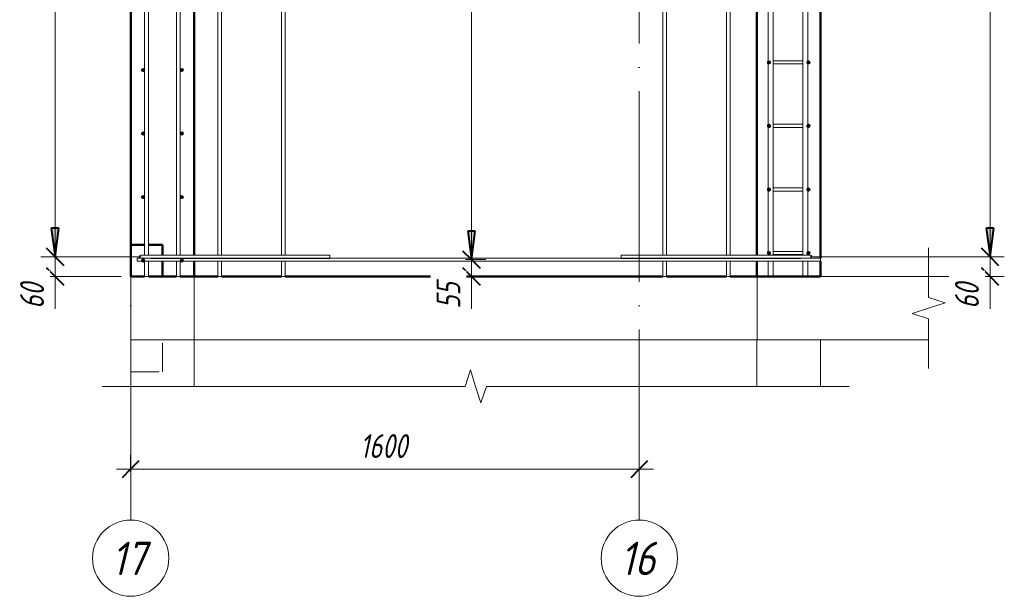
# Model space of a CAD drawing. Header units: millimetres. Extents: x -17509 to 45024, y 2611 to 9111.
# Tile 74 of 93: x 35314 to 38411, y 3093 to 4908. Entities that reach past the tile are written whole.
import ezdxf

# ---------------------------------------------------------------- set-up
doc = ezdxf.new("R2010")
doc.units = ezdxf.units.MM
doc.linetypes.add('ADSK_Линия сетки', pattern=[750, 600, -75, 0, -75])
doc.linetypes.add('ADSK_Невидимые', pattern=[150, 90, -60])
for name, color, linetype, lineweight in [('A-____-____-DIMS', 211, 'Continuous', 9), ('A-____-____-DIMS-30', 211, 'Continuous', 9), ('A-____-NOTE-TEXT', 131, 'Continuous', 20), ('A-DETL-GENF-OTLN', 92, 'Continuous', 20), ('A-FLOR-____-MCUT', 192, 'Continuous', 50), ('A-FLOR-____-OTLN', 192, 'Continuous', 20), ('A-WALL-____-HDLN', 110, 'ADSK_Невидимые', 20), ('A-WALL-____-MCUT', 113, 'Continuous', 50), ('A-WALL-____-OTLN', 113, 'Continuous', 20), ('S-GRID-____-IDEN', 1, 'Continuous', 20), ('S-GRID-____-OTLN', 1, 'Continuous', 9), ('S-RBAR-____-MCUT', 171, 'Continuous', 20), ('S-RBAR-____-OTLN', 171, 'Continuous', 100)]:
    doc.layers.add(name, color=color, linetype=linetype, lineweight=lineweight)
doc.styles.add('GOST Common_I', font='GOST Common Italic.ttf', dxfattribs={"width": 0.9, "height": 105})
doc.styles.add('GOST Common_I_1', font='GOST Common Italic.ttf', dxfattribs={"width": 0.8, "height": 75})
doc.dimstyles.new('ADSK_Для_арматуры_Основной_2_5_мм_шаг_кол-во_Стрелки_точный', dxfattribs={"dimscale": 304.8, "dimtxt": 0.247469, "dimasz": 0.295276, "dimexe": 0.147638, "dimexo": 0.000484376, "dimgap": 0.03937, "dimtad": 1, "dimdec": 0, "dimlfac": 304.8, "dimdsep": 46, "dimtxsty": 'GOST Common_I_1', "dimsah": 1, "dimcen": 0.09, "dimdle": 0.147638, "dimazin": 0, "dimtfac": 1, "dimtdec": 4, "dimtix": 1, "dimtmove": 0, "dimatfit": 3, "dimfxl": 1, "dimtvp": 1, "dimtfill": 1, "dimtolj": 1, "dimtzin": 0, "dimarcsym": 2})
doc.dimstyles.new('ADSK_Округление_5мм__Узкий_', dxfattribs={"dimscale": 304.8, "dimtxt": 0.247469, "dimasz": 0.177165, "dimexe": 0.147638, "dimexo": 0.000322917, "dimgap": 0.03937, "dimtad": 1, "dimdec": 0, "dimlfac": 304.8, "dimrnd": 5, "dimdsep": 46, "dimtxsty": 'GOST Common_I_1', "dimblk1": 'OBLIQUE', "dimblk2": 'OBLIQUE', "dimsah": 1, "dimcen": 0.09, "dimdle": 0.147638, "dimazin": 0, "dimtfac": 1, "dimtdec": 4, "dimtix": 1, "dimtmove": 0, "dimatfit": 3, "dimfxl": 1, "dimtvp": 1, "dimtfill": 1, "dimtolj": 1, "dimtzin": 0, "dimlwd": 20, "dimlwe": 20, "dimarcsym": 2})
doc.dimstyles.new('ADSK_Округление_5мм__Узкий__1', dxfattribs={"dimscale": 304.8, "dimtxt": 0.247469, "dimasz": 0.177165, "dimexe": 0.147638, "dimexo": 0.000322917, "dimgap": 0.03937, "dimtad": 1, "dimdec": 0, "dimlfac": 304.8, "dimrnd": 5, "dimdsep": 46, "dimtxsty": 'GOST Common_I_1', "dimblk1": 'OBLIQUE', "dimblk2": 'OBLIQUE', "dimsah": 1, "dimcen": 0.09, "dimdle": 0.147638, "dimazin": 0, "dimtfac": 1, "dimtdec": 4, "dimtix": 1, "dimtmove": 1, "dimatfit": 3, "dimfxl": 1, "dimtvp": 1, "dimtfill": 1, "dimtolj": 1, "dimtzin": 0, "dimlwd": 20, "dimlwe": 20, "dimarcsym": 2})

# ---------------------------------------------------------------- blocks, each defined once
blk = doc.blocks.new('ADSK_Обрыв_Линия - ADSK_Обрыв_линия-1516213-КЖ1_Р_ВЭ2_Армирование_15')
at = {"layer": 'A-DETL-GENF-OTLN'}
for p, q in [((-50548.8, 8858.4), (-51600, 8858.4)), ((-49430, 8858.4), (-50482, 8858.4))]:
    blk.add_line(p, q, dxfattribs=at)
blk = doc.blocks.new('ADSK_Обрыв_Линия - ADSK_Обрыв_линия-1070728-КЖ1_Р_ВЭ2_Армирование_15')
at = {"layer": 'A-DETL-GENF-OTLN'}
for p, q in [((-49090, 4033.8), (-49090, 4100)), ((-49090, 3900), (-49090, 3967))]:
    blk.add_line(p, q, dxfattribs=at)
blk = doc.blocks.new('Ось сетки - Круг_Ø8 мм-6408-КЖ1_Р_ВЭ2_Армирование_15')
at = {"layer": 'S-GRID-____-IDEN'}
for start, end in [(0, 180), (180, 360)]:
    blk.add_arc((-50000, 3213), 120, start, end, dxfattribs=at)
blk = doc.blocks.new('DIMBLOCK327-КЖ1_Р_ВЭ2_Армирование_15')
at = {"layer": 'A-____-____-DIMS-30', "lineweight": 40}
for p, q in [((38366.5, 4162), (38339.5, 4189)), ((38366.5, 4162), (38393.5, 4135)), ((38366.5, 4100), (38339.5, 4127)), ((38366.5, 4100), (38393.5, 4073))]:
    blk.add_line(p, q, dxfattribs=at)
at = {"layer": 'A-____-____-DIMS-30', "lineweight": 20}
for p, q in [((38366.5, 4162), (37800.3, 4162)), ((38366.5, 4055), (38366.5, 4162)), ((38366.5, 4162), (38411.5, 4162)), ((38366.5, 4097.8), (38366.5, 4131)), ((38366.5, 4100), (37863.3, 4100)), ((38366.5, 4100), (38411.5, 4100)), ((38366.5, 3998.4), (38366.5, 4097.8))]:
    blk.add_line(p, q, dxfattribs=at)
at = {"layer": 'A-____-____-DIMS-30', "color": 0, "lineweight": 20, "insert": (38256.5, 3998.4), "char_height": 75, "width": 101.253, "attachment_point": 1, "rotation": 90, "line_spacing_factor": 1.022761, "style": 'GOST Common_I_1', "bg_fill": 3, "box_fill_scale": 1.25, "bg_fill_color": 256, "bg_fill_true_color": 13158600, "bg_fill_transparency": 0}
blk.add_mtext('60', dxfattribs=at)
blk = doc.blocks.new('_Oblique')
at = {"color": 0, "linetype": 'ByBlock', "lineweight": -2}
blk.add_line((-0.5, -0.5), (0.5, 0.5), dxfattribs=at)
blk = doc.blocks.new('DIMBLOCK328-КЖ1_Р_ВЭ2_Армирование_15')
at = {"layer": 'A-____-____-DIMS-30', "lineweight": 40}
for p, q in [((38366.5, 6762), (38339.5, 6789)), ((38366.5, 6762), (38393.5, 6735)), ((38366.5, 4162), (38339.5, 4189)), ((38366.5, 4162), (38393.5, 4135))]:
    blk.add_line(p, q, dxfattribs=at)
at = {"layer": 'A-____-____-DIMS-30', "lineweight": 20}
for p, q in [((38366.5, 6762), (37800.3, 6762)), ((38366.5, 4162), (38366.5, 6762)), ((38366.5, 6762), (38411.5, 6762)), ((38366.5, 4162), (37800.3, 4162)), ((38366.5, 4162), (38411.5, 4162))]:
    blk.add_line(p, q, dxfattribs=at)
at = {"layer": 'A-____-____-DIMS-30', "color": 0, "lineweight": 20, "insert": (38256.5, 5377.6), "char_height": 75, "width": 202.507, "attachment_point": 1, "rotation": 90, "line_spacing_factor": 1.022761, "style": 'GOST Common_I_1', "bg_fill": 3, "box_fill_scale": 1.25, "bg_fill_color": 256, "bg_fill_true_color": 13158600, "bg_fill_transparency": 0}
blk.add_mtext('2600', dxfattribs=at)
blk = doc.blocks.new('DIMBLOCK335-КЖ1_Р_ВЭ2_Армирование_15')
at = {"layer": 'A-____-____-DIMS-30', "lineweight": 40}
for p, q in [((35425.6, 4162), (35398.6, 4189)), ((35425.6, 4162), (35452.6, 4135)), ((35425.6, 4100), (35398.6, 4127)), ((35425.6, 4100), (35452.6, 4073))]:
    blk.add_line(p, q, dxfattribs=at)
at = {"layer": 'A-____-____-DIMS-30', "lineweight": 20}
for p, q in [((35425.6, 4162), (35380.6, 4162)), ((35425.6, 4055), (35425.6, 4162)), ((35425.6, 4162), (35696.3, 4162)), ((35425.6, 4097.8), (35425.6, 4131)), ((35425.6, 4100), (35380.6, 4100)), ((35425.6, 4100), (35633.3, 4100)), ((35425.6, 3998.4), (35425.6, 4097.8))]:
    blk.add_line(p, q, dxfattribs=at)
at = {"layer": 'A-____-____-DIMS-30', "color": 0, "lineweight": 20, "insert": (35315.6, 3998.4), "char_height": 75, "width": 101.253, "attachment_point": 1, "rotation": 90, "line_spacing_factor": 1.022761, "style": 'GOST Common_I_1', "bg_fill": 3, "box_fill_scale": 1.25, "bg_fill_color": 256, "bg_fill_true_color": 13158600, "bg_fill_transparency": 0}
blk.add_mtext('60', dxfattribs=at)
blk = doc.blocks.new('DIMBLOCK336-КЖ1_Р_ВЭ2_Армирование_15')
at = {"layer": 'A-____-____-DIMS-30', "lineweight": 40}
for p, q in [((35425.6, 6762), (35398.6, 6789)), ((35425.6, 6762), (35452.6, 6735)), ((35425.6, 4162), (35398.6, 4189)), ((35425.6, 4162), (35452.6, 4135))]:
    blk.add_line(p, q, dxfattribs=at)
at = {"layer": 'A-____-____-DIMS-30', "lineweight": 20}
for p, q in [((35425.6, 6762), (35380.6, 6762)), ((35425.6, 4162), (35425.6, 6762)), ((35425.6, 6762), (35696.3, 6762)), ((35425.6, 4162), (35380.6, 4162)), ((35425.6, 4162), (35696.3, 4162))]:
    blk.add_line(p, q, dxfattribs=at)
at = {"layer": 'A-____-____-DIMS-30', "color": 0, "lineweight": 20, "insert": (35315.6, 5377.6), "char_height": 75, "width": 202.507, "attachment_point": 1, "rotation": 90, "line_spacing_factor": 1.022761, "style": 'GOST Common_I_1', "bg_fill": 3, "box_fill_scale": 1.25, "bg_fill_color": 256, "bg_fill_true_color": 13158600, "bg_fill_transparency": 0}
blk.add_mtext('2600', dxfattribs=at)
blk = doc.blocks.new('DIMBLOCK350-КЖ1_Р_ВЭ2_Армирование_15')
at = {"layer": 'A-____-____-DIMS-30', "lineweight": 40}
for points in [[(38366.5, 6862), (38378.3, 6952), (38354.6, 6952)], [(38366.5, 6762), (38354.6, 6672), (38378.3, 6672)], [(38366.5, 4162), (38378.3, 4252), (38354.6, 4252)]]:
    blk.add_hatch(color=256, dxfattribs=at).paths.add_polyline_path(points)
for p, q in [((38378.3, 6952), (38354.6, 6952)), ((38354.6, 6952), (38366.5, 6862)), ((38366.5, 6862), (38378.3, 6952)), ((38366.5, 6762), (38354.6, 6672)), ((38378.3, 6672), (38366.5, 6762)), ((38354.6, 6672), (38378.3, 6672)), ((38378.3, 4252), (38354.6, 4252)), ((38354.6, 4252), (38366.5, 4162)), ((38366.5, 4162), (38378.3, 4252))]:
    blk.add_line(p, q, dxfattribs=at)
at = {"layer": 'A-____-____-DIMS-30'}
for p, q in [((38366.5, 6862), (37840.3, 6862)), ((38366.5, 6862), (38411.5, 6862)), ((38366.5, 6762), (37845.3, 6762)), ((38366.5, 4117), (38366.5, 6762)), ((38366.5, 6762), (38411.5, 6762)), ((38366.5, 4162), (37845.3, 4162)), ((38366.5, 4162), (38411.5, 4162))]:
    blk.add_line(p, q, dxfattribs=at)
at = {"layer": 'A-____-____-DIMS-30', "color": 0, "insert": (38256.5, 5235.7), "char_height": 75, "width": 543.086, "attachment_point": 1, "rotation": 90, "line_spacing_factor": 1.022761, "style": 'GOST Common_I_1', "bg_fill": 3, "box_fill_scale": 1.25, "bg_fill_color": 256, "bg_fill_true_color": 13158600, "bg_fill_transparency": 0}
blk.add_mtext('200x13=2600', dxfattribs=at)
blk = doc.blocks.new('_None')
blk = doc.blocks.new('DIMBLOCK352-КЖ1_Р_ВЭ2_Армирование_15')
at = {"layer": 'A-____-____-DIMS-30', "lineweight": 40}
for points in [[(35425.6, 6862), (35437.4, 6952), (35413.7, 6952)], [(35425.6, 6762), (35413.7, 6672), (35437.4, 6672)], [(35425.6, 4162), (35437.4, 4252), (35413.7, 4252)]]:
    blk.add_hatch(color=256, dxfattribs=at).paths.add_polyline_path(points)
for p, q in [((35437.4, 6952), (35413.7, 6952)), ((35413.7, 6952), (35425.6, 6862)), ((35425.6, 6862), (35437.4, 6952)), ((35425.6, 6762), (35413.7, 6672)), ((35437.4, 6672), (35425.6, 6762)), ((35413.7, 6672), (35437.4, 6672)), ((35437.4, 4252), (35413.7, 4252)), ((35413.7, 4252), (35425.6, 4162)), ((35425.6, 4162), (35437.4, 4252))]:
    blk.add_line(p, q, dxfattribs=at)
at = {"layer": 'A-____-____-DIMS-30'}
for p, q in [((35425.6, 6862), (35380.6, 6862)), ((35425.6, 6862), (35656.3, 6862)), ((35425.6, 6762), (35380.6, 6762)), ((35425.6, 4117), (35425.6, 6762)), ((35425.6, 6762), (35651.3, 6762)), ((35425.6, 4162), (35380.6, 4162)), ((35425.6, 4162), (35651.3, 4162))]:
    blk.add_line(p, q, dxfattribs=at)
at = {"layer": 'A-____-____-DIMS-30', "color": 0, "insert": (35315.6, 5235.7), "char_height": 75, "width": 543.086, "attachment_point": 1, "rotation": 90, "line_spacing_factor": 1.022761, "style": 'GOST Common_I_1', "bg_fill": 3, "box_fill_scale": 1.25, "bg_fill_color": 256, "bg_fill_true_color": 13158600, "bg_fill_transparency": 0}
blk.add_mtext('200x13=2600', dxfattribs=at)
blk = doc.blocks.new('DIMBLOCK356-КЖ1_Р_ВЭ2_Армирование_15')
at = {"layer": 'A-____-____-DIMS-30', "lineweight": 40}
for p, q in [((36735.4, 4153), (36708.4, 4180)), ((36735.4, 4153), (36762.4, 4126)), ((36735.4, 4100), (36708.4, 4127)), ((36735.4, 4100), (36762.4, 4073))]:
    blk.add_line(p, q, dxfattribs=at)
at = {"layer": 'A-____-____-DIMS-30', "lineweight": 20}
for p, q in [((36735.4, 4153), (36727.2, 4153)), ((36735.4, 4055), (36735.4, 4153)), ((36735.4, 4153), (36780.4, 4153)), ((36735.4, 4097.8), (36735.4, 4126.5)), ((36735.4, 4100), (36727.2, 4100)), ((36735.4, 4100), (36780.4, 4100)), ((36735.4, 3998.4), (36735.4, 4097.8))]:
    blk.add_line(p, q, dxfattribs=at)
at = {"layer": 'A-____-____-DIMS-30', "color": 0, "lineweight": 20, "insert": (36625.4, 3998.4), "char_height": 75, "width": 101.253, "attachment_point": 1, "rotation": 90, "line_spacing_factor": 1.022761, "style": 'GOST Common_I_1', "bg_fill": 3, "box_fill_scale": 1.25, "bg_fill_color": 256, "bg_fill_true_color": 13158600, "bg_fill_transparency": 0}
blk.add_mtext('55', dxfattribs=at)
blk = doc.blocks.new('DIMBLOCK357-КЖ1_Р_ВЭ2_Армирование_15')
at = {"layer": 'A-____-____-DIMS-30', "lineweight": 40}
for p, q in [((36735.4, 6753), (36708.4, 6780)), ((36735.4, 6753), (36762.4, 6726)), ((36735.4, 4153), (36708.4, 4180)), ((36735.4, 4153), (36762.4, 4126))]:
    blk.add_line(p, q, dxfattribs=at)
at = {"layer": 'A-____-____-DIMS-30', "lineweight": 20}
for p, q in [((36735.4, 6753), (36727.2, 6753)), ((36735.4, 4153), (36735.4, 6753)), ((36735.4, 6753), (36780.4, 6753)), ((36735.4, 4153), (36727.2, 4153)), ((36735.4, 4153), (36780.4, 4153))]:
    blk.add_line(p, q, dxfattribs=at)
at = {"layer": 'A-____-____-DIMS-30', "color": 0, "lineweight": 20, "insert": (36625.4, 5368.6), "char_height": 75, "width": 202.507, "attachment_point": 1, "rotation": 90, "line_spacing_factor": 1.022761, "style": 'GOST Common_I_1', "bg_fill": 3, "box_fill_scale": 1.25, "bg_fill_color": 256, "bg_fill_true_color": 13158600, "bg_fill_transparency": 0}
blk.add_mtext('2600', dxfattribs=at)
blk = doc.blocks.new('DIMBLOCK360-КЖ1_Р_ВЭ2_Армирование_15')
at = {"layer": 'A-____-____-DIMS-30', "lineweight": 40}
for points in [[(36735.4, 6853), (36747.3, 6943), (36723.6, 6943)], [(36735.4, 6753), (36723.6, 6663), (36747.3, 6663)], [(36735.4, 4153), (36747.3, 4243), (36723.6, 4243)]]:
    blk.add_hatch(color=256, dxfattribs=at).paths.add_polyline_path(points)
for p, q in [((36747.3, 6943), (36723.6, 6943)), ((36723.6, 6943), (36735.4, 6853)), ((36735.4, 6853), (36747.3, 6943)), ((36735.4, 6753), (36723.6, 6663)), ((36747.3, 6663), (36735.4, 6753)), ((36723.6, 6663), (36747.3, 6663)), ((36747.3, 4243), (36723.6, 4243)), ((36723.6, 4243), (36735.4, 4153)), ((36735.4, 4153), (36747.3, 4243))]:
    blk.add_line(p, q, dxfattribs=at)
at = {"layer": 'A-____-____-DIMS-30'}
for p, q in [((36735.4, 6853), (36716.8, 6853)), ((36735.4, 6853), (36780.4, 6853)), ((36735.4, 6753), (36716.8, 6753)), ((36735.4, 4108), (36735.4, 6753)), ((36735.4, 6753), (36780.4, 6753)), ((36735.4, 4153), (36716.8, 4153)), ((36735.4, 4153), (36780.4, 4153))]:
    blk.add_line(p, q, dxfattribs=at)
at = {"layer": 'A-____-____-DIMS-30', "color": 0, "insert": (36625.4, 5226.7), "char_height": 75, "width": 543.086, "attachment_point": 1, "rotation": 90, "line_spacing_factor": 1.022761, "style": 'GOST Common_I_1', "bg_fill": 3, "box_fill_scale": 1.25, "bg_fill_color": 256, "bg_fill_true_color": 13158600, "bg_fill_transparency": 0}
blk.add_mtext('200x13=2600', dxfattribs=at)
blk = doc.blocks.new('DIMBLOCK362-КЖ1_Р_ВЭ2_Армирование_15')
at = {"layer": 'A-____-____-DIMS-30', "lineweight": 20}
for p, q in [((35663.3, 3493.5), (35663.3, 3538.5)), ((37263.3, 3493.5), (37263.3, 3538.5)), ((37308.3, 3493.5), (35618.3, 3493.5)), ((35663.3, 3493.5), (35663.3, 3485.4)), ((37263.3, 3493.5), (37263.3, 3485.4))]:
    blk.add_line(p, q, dxfattribs=at)
at = {"layer": 'A-____-____-DIMS-30', "lineweight": 40}
for p, q in [((35663.3, 3493.5), (35690.3, 3520.5)), ((37263.3, 3493.5), (37290.3, 3520.5)), ((35663.3, 3493.5), (35636.3, 3466.5)), ((37263.3, 3493.5), (37236.3, 3466.5))]:
    blk.add_line(p, q, dxfattribs=at)
at = {"layer": 'A-____-____-DIMS-30', "color": 0, "lineweight": 20, "insert": (36384.7, 3603.6), "char_height": 75, "width": 188.699, "attachment_point": 1, "line_spacing_factor": 1.022761, "style": 'GOST Common_I_1', "bg_fill": 3, "box_fill_scale": 1.25, "bg_fill_color": 256, "bg_fill_true_color": 13158600, "bg_fill_transparency": 0}
blk.add_mtext('1600', dxfattribs=at)

msp = doc.modelspace()

# ---------------------------------------------------------------- hatches: boundary and pattern name
at = {"layer": 'S-RBAR-____-MCUT'}
h = msp.add_hatch(color=256, dxfattribs=at)
edge = h.paths.add_edge_path()
edge.add_arc((37671.3333, 4774), 5, 0, 360)
for points in [[(37671.3333, 4769), (37676.0885, 4772.4549), (37674.2722, 4778.0451), (37668.3943, 4778.0451), (37666.578, 4772.4549)], [(37795.3333, 4769), (37800.0885, 4772.4549), (37798.2722, 4778.0451), (37792.3943, 4778.0451), (37790.578, 4772.4549)], [(35702.5061, 4745.1716), (35707.2613, 4748.6265), (35705.445, 4754.2167), (35699.5671, 4754.2167), (35697.7508, 4748.6265)], [(35824.1629, 4745.1716), (35828.9182, 4748.6265), (35827.1018, 4754.2167), (35821.224, 4754.2167), (35819.4076, 4748.6265)], [(35702.5061, 4545.1716), (35707.2613, 4548.6265), (35705.445, 4554.2167), (35699.5671, 4554.2167), (35697.7508, 4548.6265)], [(35824.1629, 4545.1716), (35828.9182, 4548.6265), (35827.1018, 4554.2167), (35821.224, 4554.2167), (35819.4076, 4548.6265)], [(37671.3333, 4569), (37676.0885, 4572.4549), (37674.2722, 4578.0451), (37668.3943, 4578.0451), (37666.578, 4572.4549)], [(37795.3333, 4569), (37800.0885, 4572.4549), (37798.2722, 4578.0451), (37792.3943, 4578.0451), (37790.578, 4572.4549)], [(37671.3333, 4369), (37676.0885, 4372.4549), (37674.2722, 4378.0451), (37668.3943, 4378.0451), (37666.578, 4372.4549)], [(37795.3333, 4369), (37800.0885, 4372.4549), (37798.2722, 4378.0451), (37792.3943, 4378.0451), (37790.578, 4372.4549)], [(35702.5061, 4345.1716), (35707.2613, 4348.6265), (35705.445, 4354.2167), (35699.5671, 4354.2167), (35697.7508, 4348.6265)], [(35824.1629, 4345.1716), (35828.9182, 4348.6265), (35827.1018, 4354.2167), (35821.224, 4354.2167), (35819.4076, 4348.6265)], [(35702.5061, 4145.1716), (35707.2613, 4148.6265), (35705.445, 4154.2167), (35699.5671, 4154.2167), (35697.7508, 4148.6265)], [(35824.1629, 4145.1716), (35828.9182, 4148.6265), (35827.1018, 4154.2167), (35821.224, 4154.2167), (35819.4076, 4148.6265)], [(37671.3333, 4169), (37676.0885, 4172.4549), (37674.2722, 4178.0451), (37668.3943, 4178.0451), (37666.578, 4172.4549)], [(37795.3333, 4169), (37800.0885, 4172.4549), (37798.2722, 4178.0451), (37792.3943, 4178.0451), (37790.6149, 4172.4281)]]:
    msp.add_hatch(color=256, dxfattribs=at).paths.add_polyline_path(points)
h = msp.add_hatch(color=256, dxfattribs=at)
edge = h.paths.add_edge_path()
edge.add_arc((37795.3333, 4774), 5, 0, 360)
h = msp.add_hatch(color=256, dxfattribs=at)
edge = h.paths.add_edge_path()
edge.add_arc((35702.5061, 4750.1716), 5, 0, 360)
h = msp.add_hatch(color=256, dxfattribs=at)
edge = h.paths.add_edge_path()
edge.add_arc((35824.1629, 4750.1716), 5, 0, 360)
h = msp.add_hatch(color=256, dxfattribs=at)
edge = h.paths.add_edge_path()
edge.add_arc((35702.5061, 4550.1716), 5, 0, 360)
h = msp.add_hatch(color=256, dxfattribs=at)
edge = h.paths.add_edge_path()
edge.add_arc((35824.1629, 4550.1716), 5, 0, 360)
h = msp.add_hatch(color=256, dxfattribs=at)
edge = h.paths.add_edge_path()
edge.add_arc((37671.3333, 4574), 5, 0, 360)
h = msp.add_hatch(color=256, dxfattribs=at)
edge = h.paths.add_edge_path()
edge.add_arc((37795.3333, 4574), 5, 0, 360)
h = msp.add_hatch(color=256, dxfattribs=at)
edge = h.paths.add_edge_path()
edge.add_arc((37671.3333, 4374), 5, 0, 360)
h = msp.add_hatch(color=256, dxfattribs=at)
edge = h.paths.add_edge_path()
edge.add_arc((37795.3333, 4374), 5, 0, 360)
h = msp.add_hatch(color=256, dxfattribs=at)
edge = h.paths.add_edge_path()
edge.add_arc((35702.5061, 4350.1716), 5, 0, 360)
h = msp.add_hatch(color=256, dxfattribs=at)
edge = h.paths.add_edge_path()
edge.add_arc((35824.1629, 4350.1716), 5, 0, 360)
h = msp.add_hatch(color=256, dxfattribs=at)
edge = h.paths.add_edge_path()
edge.add_arc((35702.5061, 4150.1716), 5, 0, 360)
h = msp.add_hatch(color=256, dxfattribs=at)
edge = h.paths.add_edge_path()
edge.add_arc((35824.1629, 4150.1716), 5, 0, 360)
h = msp.add_hatch(color=256, dxfattribs=at)
edge = h.paths.add_edge_path()
edge.add_arc((37671.3333, 4174), 5, 0, 360)
h = msp.add_hatch(color=256, dxfattribs=at)
edge = h.paths.add_edge_path()
edge.add_arc((37795.3333, 4174), 5, 0, 360)

# ---------------------------------------------------------------- linework, layer by layer
at = {"layer": 'A-____-NOTE-TEXT'}
for p, q in [((38173.3333, 4100), (38173.3333, 4190)), ((38173.3333, 4033.7852), (38225.3233, 4016.8926)), ((38173.3333, 4000), (38121.3717, 3983.5)), ((38225.3233, 4016.8926), (38173.3333, 4000)), ((38173.3333, 3967), (38121.3717, 3983.5)), ((38173.3333, 3900), (38173.3333, 3810)), ((36715.3335, 3753.7374), (36731.8335, 3805.699)), ((36748.3335, 3753.7374), (36731.8335, 3805.699)), ((35663.3337, 3753.7374), (35573.3337, 3753.7374)), ((36765.2261, 3701.7473), (36748.3335, 3753.7374)), ((36782.1187, 3753.7374), (36765.2261, 3701.7473)), ((37833.3333, 3753.7374), (37923.3333, 3753.7374))]:
    msp.add_line(p, q, dxfattribs=at)
at = {"layer": 'A-FLOR-____-MCUT', "color": 8, "lineweight": 9}
for p, q in [((35663.3337, 4100), (35663.3337, 4100)), ((35663.3337, 4100), (35663.3337, 3900)), ((35863.3337, 3900), (35863.3337, 4100)), ((37633.5942, 4100), (37633.5942, 3900)), ((38173.3333, 4100), (37833.3342, 4100)), ((35663.3337, 3900), (35863.3337, 3900)), ((37633.5942, 3900), (38173.3333, 3900))]:
    msp.add_line(p, q, dxfattribs=at)
at = {"layer": 'A-FLOR-____-OTLN', "color": 8, "lineweight": 9}
for p, q in [((37633.2845, 4100), (37633.3342, 4100)), ((37633.3342, 3900), (35863.3833, 3900))]:
    msp.add_line(p, q, dxfattribs=at)
at = {"layer": 'A-WALL-____-HDLN', "lineweight": 50}
for p, q in [((35663.3833, 4200), (35707.3345, 4200)), ((35719.3345, 4200), (35763.3337, 4200)), ((35763.3337, 4167), (35763.3337, 4200)), ((35763.3337, 4100), (35763.3337, 4148))]:
    msp.add_line(p, q, dxfattribs=at)
at = {"layer": 'A-WALL-____-HDLN', "color": 8, "lineweight": 9}
for p, q in [((35763.3337, 3800), (35763.3337, 3899.9504)), ((35663.3833, 3800), (35763.3337, 3800))]:
    msp.add_line(p, q, dxfattribs=at)
at = {"layer": 'A-WALL-____-MCUT'}
for p, q in [((35663.3337, 6900), (35663.3337, 4100)), ((35863.3337, 4167), (35863.3337, 6748)), ((37833.3342, 4158), (37833.3342, 6748)), ((37633.3342, 6442), (37633.3342, 4167)), ((35863.3337, 4100), (35863.3337, 4148)), ((37633.3342, 4148), (37633.3342, 4100)), ((37833.3342, 4100), (37833.3342, 4148)), ((35663.3337, 4100), (35707.3345, 4100)), ((35719.3345, 4100), (35807.3345, 4100)), ((35819.3345, 4100), (35863.3337, 4100)), ((37633.3342, 4100), (37833.3342, 4100))]:
    msp.add_line(p, q, dxfattribs=at)
at = {"layer": 'A-WALL-____-MCUT', "color": 8, "lineweight": 9}
for p, q in [((35663.3337, 3900), (35663.3337, 3753.7374)), ((35863.3337, 3753.7374), (35863.3337, 3900)), ((37633.3342, 3900), (37633.3342, 3753.7374)), ((37633.5942, 3900), (37633.3342, 3900)), ((37833.3342, 3753.7374), (37833.3342, 3900))]:
    msp.add_line(p, q, dxfattribs=at)
at = {"layer": 'A-WALL-____-OTLN', "lineweight": 50}
for p, q in [((35863.3337, 4100), (35937.3333, 4100)), ((35949.3333, 4100), (36137.3333, 4100)), ((36149.3333, 4100), (37337.3333, 4100)), ((37349.3333, 4100), (37537.3333, 4100)), ((37549.3333, 4100), (37633.2845, 4100))]:
    msp.add_line(p, q, dxfattribs=at)
at = {"layer": 'A-WALL-____-OTLN', "color": 8, "lineweight": 9}
msp.add_line((35863.3833, 3900), (35863.3337, 3900), dxfattribs=at)
at = {"layer": 'S-GRID-____-OTLN', "linetype": 'ADSK_Линия сетки'}
for p, q in [((35663.3337, 3332.963), (35663.3337, 7483.5076)), ((37263.3337, 3332.963), (37263.3337, 7483.5076))]:
    msp.add_line(p, q, dxfattribs=at)
at = {"layer": 'S-RBAR-____-MCUT'}
for p, q in [((37668.3943, 4778.0451), (37666.578, 4772.4549)), ((37666.578, 4772.4549), (37671.3333, 4769)), ((37674.2722, 4778.0451), (37668.3943, 4778.0451)), ((37671.3333, 4769), (37676.0885, 4772.4549)), ((37676.0885, 4772.4549), (37674.2722, 4778.0451)), ((37792.3943, 4778.0451), (37790.578, 4772.4549)), ((37790.578, 4772.4549), (37795.3333, 4769)), ((37798.2722, 4778.0451), (37792.3943, 4778.0451)), ((37795.3333, 4769), (37800.0885, 4772.4549)), ((37800.0885, 4772.4549), (37798.2722, 4778.0451)), ((35699.5671, 4754.2167), (35697.7508, 4748.6265)), ((35697.7508, 4748.6265), (35702.5061, 4745.1716)), ((35705.445, 4754.2167), (35699.5671, 4754.2167)), ((35702.5061, 4745.1716), (35707.2613, 4748.6265)), ((35707.2613, 4748.6265), (35705.445, 4754.2167)), ((35821.224, 4754.2167), (35819.4076, 4748.6265)), ((35819.4076, 4748.6265), (35824.1629, 4745.1716)), ((35827.1018, 4754.2167), (35821.224, 4754.2167)), ((35824.1629, 4745.1716), (35828.9182, 4748.6265)), ((35828.9182, 4748.6265), (35827.1018, 4754.2167)), ((35699.5671, 4554.2167), (35697.7508, 4548.6265)), ((35705.445, 4554.2167), (35699.5671, 4554.2167)), ((35707.2613, 4548.6265), (35705.445, 4554.2167)), ((35821.224, 4554.2167), (35819.4076, 4548.6265)), ((35827.1018, 4554.2167), (35821.224, 4554.2167)), ((35828.9182, 4548.6265), (35827.1018, 4554.2167)), ((37668.3943, 4578.0451), (37666.578, 4572.4549)), ((37666.578, 4572.4549), (37671.3333, 4569)), ((37674.2722, 4578.0451), (37668.3943, 4578.0451)), ((37671.3333, 4569), (37676.0885, 4572.4549)), ((37676.0885, 4572.4549), (37674.2722, 4578.0451)), ((37792.3943, 4578.0451), (37790.578, 4572.4549)), ((37790.578, 4572.4549), (37795.3333, 4569)), ((37798.2722, 4578.0451), (37792.3943, 4578.0451)), ((37795.3333, 4569), (37800.0885, 4572.4549)), ((37800.0885, 4572.4549), (37798.2722, 4578.0451)), ((35697.7508, 4548.6265), (35702.5061, 4545.1716)), ((35702.5061, 4545.1716), (35707.2613, 4548.6265)), ((35819.4076, 4548.6265), (35824.1629, 4545.1716)), ((35824.1629, 4545.1716), (35828.9182, 4548.6265)), ((37668.3943, 4378.0451), (37666.578, 4372.4549)), ((37666.578, 4372.4549), (37671.3333, 4369)), ((37674.2722, 4378.0451), (37668.3943, 4378.0451)), ((37671.3333, 4369), (37676.0885, 4372.4549)), ((37676.0885, 4372.4549), (37674.2722, 4378.0451)), ((37792.3943, 4378.0451), (37790.578, 4372.4549)), ((37790.578, 4372.4549), (37795.3333, 4369)), ((37798.2722, 4378.0451), (37792.3943, 4378.0451)), ((37795.3333, 4369), (37800.0885, 4372.4549)), ((37800.0885, 4372.4549), (37798.2722, 4378.0451)), ((35699.5671, 4354.2167), (35697.7508, 4348.6265)), ((35697.7508, 4348.6265), (35702.5061, 4345.1716)), ((35705.445, 4354.2167), (35699.5671, 4354.2167)), ((35702.5061, 4345.1716), (35707.2613, 4348.6265)), ((35707.2613, 4348.6265), (35705.445, 4354.2167)), ((35821.224, 4354.2167), (35819.4076, 4348.6265)), ((35819.4076, 4348.6265), (35824.1629, 4345.1716)), ((35827.1018, 4354.2167), (35821.224, 4354.2167)), ((35824.1629, 4345.1716), (35828.9182, 4348.6265)), ((35828.9182, 4348.6265), (35827.1018, 4354.2167)), ((35699.5671, 4154.2167), (35697.7508, 4148.6265)), ((35705.445, 4154.2167), (35699.5671, 4154.2167)), ((35707.2613, 4148.6265), (35705.445, 4154.2167)), ((35821.224, 4154.2167), (35819.4076, 4148.6265)), ((35827.1018, 4154.2167), (35821.224, 4154.2167)), ((35828.9182, 4148.6265), (35827.1018, 4154.2167)), ((37668.3943, 4178.0451), (37666.578, 4172.4549)), ((37666.578, 4172.4549), (37671.3333, 4169)), ((37674.2722, 4178.0451), (37668.3943, 4178.0451)), ((37671.3333, 4169), (37676.0885, 4172.4549)), ((37676.0885, 4172.4549), (37674.2722, 4178.0451)), ((37792.3943, 4178.0451), (37790.6149, 4172.4281)), ((37790.6149, 4172.4281), (37795.3333, 4169)), ((37798.2722, 4178.0451), (37792.3943, 4178.0451)), ((37795.3333, 4169), (37800.0885, 4172.4549)), ((37800.0885, 4172.4549), (37798.2722, 4178.0451)), ((35697.7508, 4148.6265), (35702.5061, 4145.1716)), ((35702.5061, 4145.1716), (35707.2613, 4148.6265)), ((35819.4076, 4148.6265), (35824.1629, 4145.1716)), ((35824.1629, 4145.1716), (35828.9182, 4148.6265))]:
    msp.add_line(p, q, dxfattribs=at)
for centre in [(37671.3333, 4774), (37795.3333, 4774), (35702.5061, 4750.1716), (35824.1629, 4750.1716), (35702.5061, 4550.1716), (35824.1629, 4550.1716), (37671.3333, 4574), (37795.3333, 4574), (37671.3333, 4374), (37795.3333, 4374), (35702.5061, 4350.1716), (35824.1629, 4350.1716), (35702.5061, 4150.1716), (35824.1629, 4150.1716), (37671.3333, 4174), (37795.3333, 4174)]:
    msp.add_circle(centre, 5, dxfattribs=at)
at = {"layer": 'S-RBAR-____-OTLN', "lineweight": 20}
for p, q in [((35707.3345, 4167), (35707.3345, 6748)), ((35719.3345, 4167), (35719.3345, 6748)), ((35807.3345, 4167), (35807.3345, 6748)), ((35819.3345, 4167), (35819.3345, 6748)), ((35937.3333, 4167), (35937.3333, 6748)), ((35949.3333, 4167), (35949.3333, 6748)), ((36137.3333, 4167), (36137.3333, 6748)), ((36149.3333, 4167), (36149.3333, 6748)), ((37337.3333, 4167), (37337.3333, 6748)), ((37349.3333, 4167), (37349.3333, 6748)), ((37537.3333, 4167), (37537.3333, 6748)), ((37549.3333, 4167), (37549.3333, 6748)), ((37668.4833, 4167), (37668.4833, 6748)), ((37684.4833, 4167), (37684.4833, 6748)), ((37777.6685, 4167), (37777.6685, 6748)), ((37793.6685, 4167), (37793.6685, 6748)), ((37684.3556, 4779), (37701.3333, 4779)), ((37701.3333, 4779), (37765.3333, 4779)), ((37765.3333, 4779), (37777.7624, 4779)), ((37793.8298, 4779), (37795.3333, 4779)), ((37684.3556, 4769), (37701.3333, 4769)), ((37701.3333, 4769), (37765.3333, 4769)), ((37765.3333, 4769), (37777.7624, 4769)), ((37793.8298, 4769), (37795.3333, 4769)), ((37684.3556, 4579), (37701.3333, 4579)), ((37684.3556, 4569), (37701.3333, 4569)), ((37701.3333, 4579), (37765.3333, 4579)), ((37701.3333, 4569), (37765.3333, 4569)), ((37765.3333, 4579), (37777.7624, 4579)), ((37765.3333, 4569), (37777.7624, 4569)), ((37793.8298, 4579), (37795.3333, 4579)), ((37793.8298, 4569), (37795.3333, 4569)), ((37684.3556, 4379), (37701.3333, 4379)), ((37684.3556, 4369), (37701.3333, 4369)), ((37701.3333, 4379), (37765.3333, 4379)), ((37701.3333, 4369), (37765.3333, 4369)), ((37765.3333, 4379), (37777.7624, 4379)), ((37765.3333, 4369), (37777.7624, 4369)), ((37793.8298, 4379), (37795.3333, 4379)), ((37793.8298, 4369), (37795.3333, 4369)), ((35683.3337, 4158), (37833.3333, 4158)), ((35683.3337, 4148), (35683.3337, 4158)), ((35696.3337, 4167), (35726.3337, 4167)), ((36290.3337, 4167), (35726.3337, 4167)), ((36290.3337, 4157), (35726.3337, 4157)), ((36290.3337, 4167), (36290.3337, 4157)), ((37206.3333, 4167), (37770.3333, 4167)), ((37206.3333, 4157), (37206.3333, 4167)), ((37206.3333, 4157), (37770.3333, 4157)), ((37684.3556, 4179), (37701.3333, 4179)), ((37684.3556, 4169), (37701.3333, 4169)), ((37701.3333, 4179), (37765.3333, 4179)), ((37701.3333, 4169), (37765.3333, 4169)), ((37765.3333, 4179), (37777.7624, 4179)), ((37765.3333, 4169), (37777.7624, 4169)), ((37800.3333, 4167), (37770.3333, 4167)), ((37793.8298, 4179), (37795.3333, 4179)), ((37793.8298, 4169), (37795.3333, 4169)), ((37833.3333, 4148), (37833.3333, 4158)), ((35683.3337, 4148), (37833.3333, 4148)), ((35707.3345, 4100), (35707.3345, 4148)), ((35719.3345, 4100), (35719.3345, 4148)), ((35807.3345, 4100), (35807.3345, 4148)), ((35819.3345, 4100), (35819.3345, 4148)), ((35937.3333, 4100), (35937.3333, 4148)), ((35949.3333, 4100), (35949.3333, 4148)), ((36137.3333, 4100), (36137.3333, 4148)), ((36149.3333, 4100), (36149.3333, 4148)), ((37337.3333, 4100), (37337.3333, 4148)), ((37349.3333, 4100), (37349.3333, 4148)), ((37537.3333, 4100), (37537.3333, 4148)), ((37549.3333, 4100), (37549.3333, 4148)), ((37668.4833, 4100.1936), (37668.4833, 4148)), ((37684.4833, 4100.1936), (37684.4833, 4148)), ((37777.6685, 4100.0739), (37777.6685, 4148)), ((37793.6685, 4100.0739), (37793.6685, 4148)), ((35719.3345, 4100), (35707.3345, 4100)), ((35819.3345, 4100), (35807.3345, 4100)), ((35949.3333, 4100), (35937.3333, 4100)), ((36149.3333, 4100), (36137.3333, 4100)), ((37349.3333, 4100), (37337.3333, 4100)), ((37549.3333, 4100), (37537.3333, 4100)), ((37684.4833, 4100.1936), (37668.4833, 4100.1936)), ((37793.6685, 4100.0739), (37777.6685, 4100.0739))]:
    msp.add_line(p, q, dxfattribs=at)
for centre, start, end in [((37671.3333, 4774), 125.0698885, 234.9301115), ((37795.3333, 4774), 270, 90), ((37671.3333, 4574), 125.0698885, 234.9301115), ((37795.3333, 4574), 270, 90), ((37671.3333, 4374), 125.0698885, 234.9301115), ((37795.3333, 4374), 270, 90), ((35696.3337, 4162), 90, 233.7679987), ((35696.3337, 4162), 120, 150), ((35696.3337, 4162), 210, 233.7679987), ((35696.3337, 4162), 90, 105), ((37671.3333, 4174), 125.0698885, 234.9301115), ((37795.3333, 4174), 270, 90), ((37800.3333, 4162), 306.2320013, 90), ((37800.3333, 4162), 30, 60), ((37800.3333, 4162), 306.2320013, 330)]:
    msp.add_arc(centre, 5, start, end, dxfattribs=at)

# ---------------------------------------------------------------- block references
at = {"layer": 'A-DETL-GENF-OTLN'}
msp.add_blockref('ADSK_Обрыв_Линия - ADSK_Обрыв_линия-1070728-КЖ1_Р_ВЭ2_Армирование_15', (87263.3337, 0), dxfattribs=at)
at = {"layer": 'A-DETL-GENF-OTLN', "rotation": 180}
msp.add_blockref('ADSK_Обрыв_Линия - ADSK_Обрыв_линия-1516213-КЖ1_Р_ВЭ2_Армирование_15', (-13766.6667, 12612.1121), dxfattribs=at)
at = {"layer": 'S-GRID-____-IDEN'}
for p in [(85663.3337, 0), (87263.3337, 0)]:
    msp.add_blockref('Ось сетки - Круг_Ø8 мм-6408-КЖ1_Р_ВЭ2_Армирование_15', p, dxfattribs=at)

# ---------------------------------------------------------------- texts
at = {"layer": 'S-GRID-____-IDEN', "lineweight": 9, "char_height": 105, "width": 145.025269, "attachment_point": 1, "style": 'GOST Common_I'}
for s, insert in [('17', (35603.2795, 3264.723)), ('16', (37203.2795, 3264.723))]:
    msp.add_mtext(s, dxfattribs=dict(at, insert=insert))

# ---------------------------------------------------------------- next in the draw order: dimensions: what is measured, and where the dimension line sits
at = {"layer": 'A-____-____-DIMS', "lineweight": 20}
for base, p1, p2, override, picture, middle in [((35425.5782, 4162), (35663.3337, 4100), (35726.3337, 4162), {"dimpost": '<>', "dimfxl": 88.391176}, 'DIMBLOCK335-КЖ1_Р_ВЭ2_Армирование_15', (35365.5661, 4049.0378)), ((38366.4734, 4162), (37833.3342, 4100), (37770.3333, 4162), {"dimpost": '<>', "dimfxl": 88.391818}, 'DIMBLOCK327-КЖ1_Р_ВЭ2_Армирование_15', (38306.4613, 4049.0378)), ((36735.4178, 4153), (36697.234, 4100), (36697.234, 4153), {"dimpost": '<>', "dimfxl": 53}, 'DIMBLOCK356-КЖ1_Р_ВЭ2_Армирование_15', (36675.4056, 4049.0378))]:
    dim = msp.add_linear_dim(base=base, p1=p1, p2=p2, angle=90, dimstyle='ADSK_Округление_5мм__Узкий__1', override=override, dxfattribs=at)
    dim.commit()
    dim.dimension.update_dxf_attribs({"geometry": picture, "text_midpoint": middle, "dimtype": 160, "text_rotation": 90})
dim = msp.add_linear_dim(base=(35663.3337, 3493.5492), p1=(37263.3337, 3455.3654), p2=(35663.3337, 3455.3654), angle=0, dimstyle='ADSK_Округление_5мм__Узкий_', override={"dimpost": '<>', "dimfxl": 1600}, dxfattribs=at)
dim.commit()
dim.dimension.update_dxf_attribs({"geometry": 'DIMBLOCK362-КЖ1_Р_ВЭ2_Армирование_15', "text_midpoint": (36463.3337, 3543.5322)})

# ---------------------------------------------------------------- next in the draw order: dimensions: what is measured, and where the dimension line sits
for base, p1, p2, picture, middle in [((35425.5782, 6762), (35726.3337, 4162), (35726.3337, 6762), 'DIMBLOCK336-КЖ1_Р_ВЭ2_Армирование_15', (35375.5952, 5462)), ((38366.4734, 6762), (37770.3333, 4162), (37770.3333, 6762), 'DIMBLOCK328-КЖ1_Р_ВЭ2_Армирование_15', (38316.4904, 5462)), ((36735.4178, 6753), (36697.234, 4153), (36697.234, 6753), 'DIMBLOCK357-КЖ1_Р_ВЭ2_Армирование_15', (36685.4348, 5453))]:
    dim = msp.add_linear_dim(base=base, p1=p1, p2=p2, angle=90, dimstyle='ADSK_Округление_5мм__Узкий_', override={"dimpost": '<>', "dimfxl": 2600}, dxfattribs=at)
    dim.commit()
    dim.dimension.update_dxf_attribs({"geometry": picture, "text_midpoint": middle})

# ---------------------------------------------------------------- next in the draw order: dimensions: what is measured, and where the dimension line sits
at = {"layer": 'A-____-____-DIMS'}
for base, p1, p2, picture, middle in [((35425.5782, 6762), (35696.3337, 4162), (35696.3337, 6762), 'DIMBLOCK352-КЖ1_Р_ВЭ2_Армирование_15', (35376.0782, 5462)), ((36735.4178, 6753), (36671.7782, 4153), (36671.7782, 6753), 'DIMBLOCK360-КЖ1_Р_ВЭ2_Армирование_15', (36685.9178, 5453)), ((38366.4734, 6762), (37800.3333, 4162), (37800.3333, 6762), 'DIMBLOCK350-КЖ1_Р_ВЭ2_Армирование_15', (38316.9734, 5462))]:
    dim = msp.add_linear_dim(base=base, p1=p1, p2=p2, angle=90, text='200x13=2600', dimstyle='ADSK_Для_арматуры_Основной_2_5_мм_шаг_кол-во_Стрелки_точный', override={"dimpost": '<>', "dimblk1": 'None', "dimblk2": 'None', "dimsah": 1, "dimfxl": 2600}, dxfattribs=at)
    dim.commit()
    dim.dimension.update_dxf_attribs({"geometry": picture, "text_midpoint": middle})

doc.saveas('drawing.dxf')
